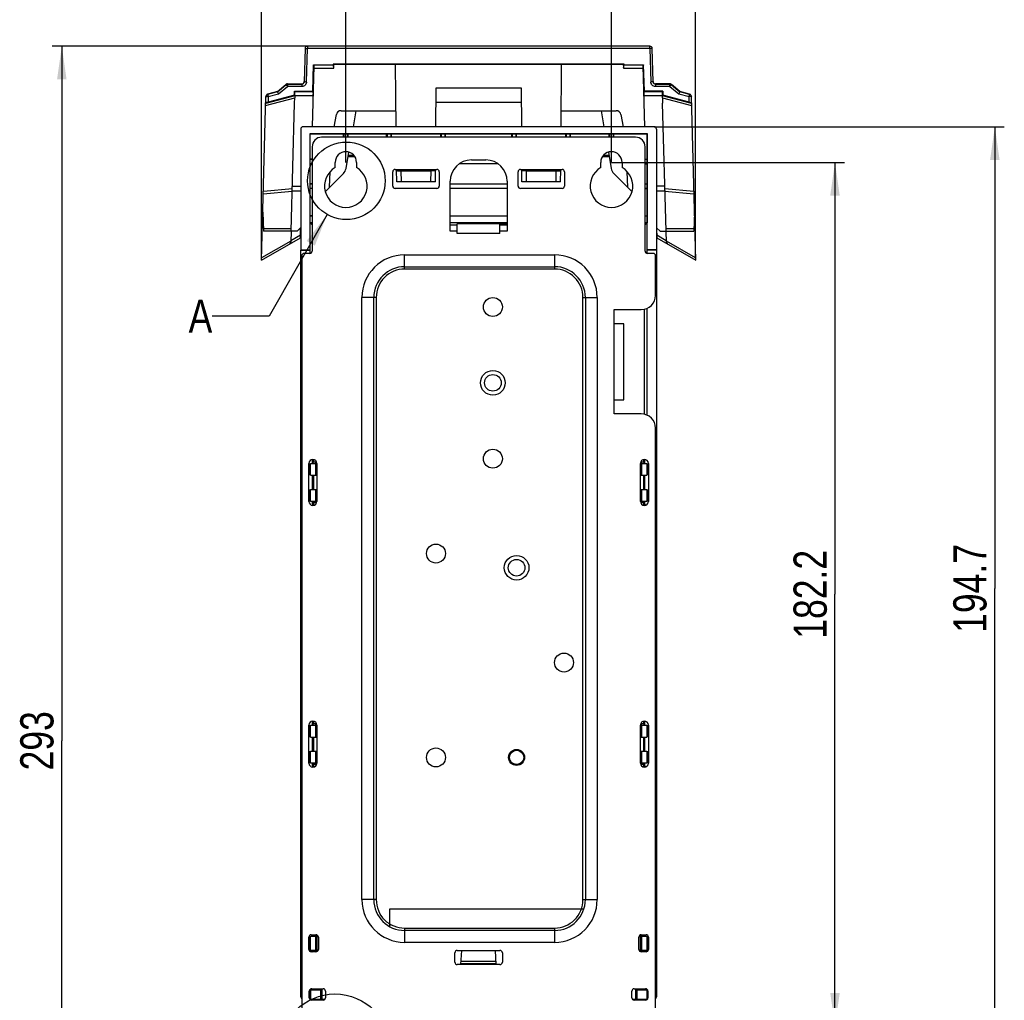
# Model space of a CAD drawing. Header units: millimetres. Extents: x 0 to 594, y 0 to 420.
# Tile 30 of 38: x 356 to 460, y 211 to 315. Entities that reach past the tile are written whole.
import ezdxf

# ---------------------------------------------------------------- set-up
doc = ezdxf.new("R2010")
doc.units = ezdxf.units.MM
doc.header["$LTSCALE"] = 32.67
doc.layers.get('0').update_dxf_attribs({"linetype": 'CONTINUOUS'})
doc.styles.get("Standard").update_dxf_attribs({"font": 'txt', "width": 0.8})
doc.dimstyles.new('DIMSTYLE_1', dxfattribs={"dimtxt": 3.5, "dimasz": 3.5, "dimexe": 1, "dimexo": 0, "dimgap": 0.875, "dimtad": 1, "dimlfac": 2, "dimdsep": 46, "dimtxsty": 'STANDARD', "dimblk": '_FILLED', "dimblk1": '_FILLED', "dimblk2": '_FILLED', "dimcen": 0.09, "dimclrt": 5, "dimadec": 0, "dimazin": 0, "dimtp": 0.01, "dimtm": 0.01, "dimtfac": 1, "dimtofl": 0, "dimtmove": 0, "dimatfit": 3, "dimldrblk": '_FILLED', "dimfxl": 1, "dimtolj": 1, "dimarcsym": 0})
doc.dimstyles.new('DIMSTYLE_2', dxfattribs={"dimtxt": 3.5, "dimasz": 3.5, "dimexe": 1, "dimexo": 0, "dimgap": 0.875, "dimtad": 1, "dimdec": 1, "dimlfac": 2, "dimdsep": 46, "dimtxsty": 'STANDARD', "dimblk": '_FILLED', "dimblk1": '_FILLED', "dimblk2": '_FILLED', "dimcen": 0.09, "dimclrt": 5, "dimadec": 0, "dimazin": 0, "dimtp": 0.01, "dimtm": 0.01, "dimtfac": 1, "dimtdec": 1, "dimtofl": 0, "dimtmove": 0, "dimatfit": 3, "dimldrblk": '_FILLED', "dimfxl": 1, "dimtolj": 1, "dimarcsym": 0})
doc.dimstyles.get("Standard").update_dxf_attribs({"dimtxt": 3.5, "dimasz": 3.5, "dimexe": 1, "dimexo": 0, "dimtad": 1, "dimdsep": 46, "dimtxsty": 'STANDARD', "dimblk": '_FILLED', "dimblk1": '_FILLED', "dimblk2": '_FILLED', "dimcen": 0.09, "dimclrt": 5, "dimadec": 0, "dimazin": 0, "dimtol": 1, "dimtp": 0.01, "dimtm": 0.01, "dimtfac": 1, "dimtofl": 0, "dimtmove": 0, "dimatfit": 3, "dimldrblk": '_FILLED', "dimfxl": 1, "dimtolj": 1, "dimarcsym": 0})

# ---------------------------------------------------------------- blocks, each defined once
blk = doc.blocks.new('_FILLED')
at = {"color": 0, "linetype": 'BYBLOCK'}
blk.add_solid([(0, 0), (-1, 0.143), (-1, -0.143)], dxfattribs=at)
blk = doc.blocks.new('*D4')
at = {"color": 2, "linetype": 'CONTINUOUS'}
for p, q in [((386.32, 311.89), (359.42, 311.89)), ((360.42, 311.89), (360.42, 238.64)), ((360.42, 165.39), (360.42, 238.64)), ((422.11, 165.39), (359.42, 165.39))]:
    blk.add_line(p, q, dxfattribs=at)
at = {"color": 2, "linetype": 'CONTINUOUS', "xscale": 3.5, "yscale": 3.5, "zscale": 3.5}
for p, rotation in [((360.42, 311.89), 90), ((360.42, 165.39), 270)]:
    blk.add_blockref('_FILLED', p, dxfattribs=dict(at, rotation=rotation))
at = {"color": 5, "linetype": 'CONTINUOUS', "insert": (356.04, 238.64), "char_height": 3.5, "width": 8.4, "attachment_point": 2, "rotation": 90, "line_spacing_factor": 0.9}
blk.add_mtext('293', dxfattribs=at)
blk = doc.blocks.new('*D5')
at = {"color": 2, "linetype": 'CONTINUOUS'}
for p, q in [((418.36, 299.64), (442.93, 299.64)), ((441.93, 299.64), (441.93, 254.09)), ((441.93, 208.54), (441.93, 254.09)), ((418.36, 208.54), (442.93, 208.54))]:
    blk.add_line(p, q, dxfattribs=at)
at = {"color": 2, "linetype": 'CONTINUOUS', "xscale": 3.5, "yscale": 3.5, "zscale": 3.5}
for p, rotation in [((441.93, 299.64), 90), ((441.93, 208.54), 270)]:
    blk.add_blockref('_FILLED', p, dxfattribs=dict(at, rotation=rotation))
at = {"color": 5, "linetype": 'CONTINUOUS', "insert": (437.56, 254.09), "char_height": 3.5, "width": 14, "attachment_point": 2, "rotation": 90, "line_spacing_factor": 0.9}
blk.add_mtext('182.2', dxfattribs=at)
blk = doc.blocks.new('*D6')
at = {"color": 2, "linetype": 'CONTINUOUS'}
for p, q in [((422.86, 303.39), (459.78, 303.39)), ((458.78, 303.39), (458.78, 254.71)), ((458.78, 206.04), (458.78, 254.71)), ((422.01, 206.04), (459.78, 206.04))]:
    blk.add_line(p, q, dxfattribs=at)
at = {"color": 2, "linetype": 'CONTINUOUS', "xscale": 3.5, "yscale": 3.5, "zscale": 3.5}
for p, rotation in [((458.78, 303.39), 90), ((458.78, 206.04), 270)]:
    blk.add_blockref('_FILLED', p, dxfattribs=dict(at, rotation=rotation))
at = {"color": 5, "linetype": 'CONTINUOUS', "insert": (454.4, 254.71), "char_height": 3.5, "width": 14, "attachment_point": 2, "rotation": 90, "line_spacing_factor": 0.9}
blk.add_mtext('194.7', dxfattribs=at)
blk = doc.blocks.new('*D7')
at = {"color": 2, "linetype": 'CONTINUOUS'}
for p, q in [((381.48, 289.31), (381.48, 334.74)), ((427.24, 289.55), (427.24, 334.74)), ((381.48, 333.74), (404.36, 333.74)), ((427.24, 333.74), (404.36, 333.74))]:
    blk.add_line(p, q, dxfattribs=at)
at = {"color": 2, "linetype": 'CONTINUOUS', "xscale": 3.5, "yscale": 3.5, "zscale": 3.5, "rotation": 180}
blk.add_blockref('_FILLED', (381.48, 333.74), dxfattribs=at)
at = {"color": 2, "linetype": 'CONTINUOUS', "xscale": 3.5, "yscale": 3.5, "zscale": 3.5}
blk.add_blockref('_FILLED', (427.24, 333.74), dxfattribs=at)
at = {"color": 5, "linetype": 'CONTINUOUS', "insert": (404.36, 338.12), "char_height": 3.5, "width": 11.2, "attachment_point": 2, "line_spacing_factor": 0.9}
blk.add_mtext('91.5', dxfattribs=at)
blk = doc.blocks.new('*D8')
at = {"color": 2, "linetype": 'CONTINUOUS'}
for p, q in [((390.36, 299.64), (390.36, 323.55)), ((418.36, 299.64), (418.36, 323.55)), ((390.36, 322.55), (404.36, 322.55)), ((418.36, 322.55), (404.36, 322.55))]:
    blk.add_line(p, q, dxfattribs=at)
at = {"color": 2, "linetype": 'CONTINUOUS', "xscale": 3.5, "yscale": 3.5, "zscale": 3.5, "rotation": 180}
blk.add_blockref('_FILLED', (390.36, 322.55), dxfattribs=at)
at = {"color": 2, "linetype": 'CONTINUOUS', "xscale": 3.5, "yscale": 3.5, "zscale": 3.5}
blk.add_blockref('_FILLED', (418.36, 322.55), dxfattribs=at)
at = {"color": 5, "linetype": 'CONTINUOUS', "insert": (404.36, 326.93), "char_height": 3.5, "width": 5.6, "attachment_point": 2, "line_spacing_factor": 0.9}
blk.add_mtext('56', dxfattribs=at)

msp = doc.modelspace()

# ---------------------------------------------------------------- linework, layer by layer
at = {"color": 7, "linetype": 'CONTINUOUS'}
for p, q in [((386.0652, 311.6458), (385.9732, 308.1327)), ((422.4115, 311.8893), (386.3151, 311.8893)), ((422.7534, 308.1327), (422.6614, 311.6458)), ((386.8485, 303.3893), (387.0174, 309.8223)), ((386.8927, 307.148), (386.9668, 309.9308)), ((387.0174, 309.8223), (386.9668, 309.9308)), ((386.9668, 309.9308), (389.0209, 309.9308)), ((387.0088, 309.5569), (389.0959, 309.5569)), ((389.062, 310.0434), (389.0209, 309.9308)), ((389.1003, 309.6586), (389.0209, 309.9308)), ((389.1133, 309.9893), (389.062, 310.0434)), ((389.062, 310.0434), (419.6646, 310.0434)), ((389.0959, 309.5569), (389.1003, 309.6586)), ((389.1003, 309.6586), (389.1133, 309.9893)), ((389.1133, 309.9893), (419.6133, 309.9893)), ((395.6709, 303.3893), (395.6133, 309.9893)), ((413.0557, 303.3893), (413.1133, 309.9893)), ((419.6133, 309.9893), (419.6646, 310.0434)), ((419.6133, 309.9893), (419.6263, 309.6586)), ((419.6263, 309.6586), (419.7057, 309.9308)), ((419.6263, 309.6586), (419.6307, 309.5569)), ((419.6307, 309.5569), (421.7179, 309.5569)), ((419.7057, 309.9308), (419.6646, 310.0434)), ((419.7057, 309.9308), (421.7598, 309.9308)), ((421.7598, 309.9308), (421.7092, 309.8223)), ((421.8781, 303.3893), (421.7092, 309.8223)), ((421.834, 307.148), (421.7598, 309.9308)), ((383.1474, 307.1037), (384.0437, 307.8542)), ((383.1474, 307.0803), (384.0437, 307.8308)), ((384.2042, 307.8891), (385.7233, 307.8891)), ((384.2099, 307.9125), (385.7239, 307.9125)), ((399.8557, 303.3893), (399.8915, 307.4893)), ((399.8915, 307.4893), (408.8351, 307.4893)), ((408.8351, 307.4893), (408.8709, 303.3893)), ((424.5198, 307.9125), (423.0027, 307.9125)), ((423.0033, 307.8891), (424.5225, 307.8891)), ((425.5792, 307.1037), (424.683, 307.8542)), ((424.683, 307.8308), (425.5792, 307.0803)), ((381.4804, 289.3125), (381.9329, 306.5929)), ((383.1474, 307.0803), (382.1175, 306.8044)), ((383.1474, 307.1037), (382.1181, 306.8279)), ((384.934, 306.7339), (382.1671, 305.9926)), ((384.934, 306.7339), (384.945, 307.148)), ((384.9736, 306.6603), (384.934, 306.7339)), ((384.9836, 307.0655), (384.945, 307.148)), ((384.945, 307.148), (386.8927, 307.148)), ((384.9665, 305.8753), (384.9748, 306.4557)), ((384.9859, 306.6411), (384.9851, 306.5892)), ((386.9312, 307.0655), (386.8927, 307.148)), ((386.9328, 306.5892), (386.9335, 306.6411)), ((421.7931, 306.6411), (421.7938, 306.5892)), ((421.7954, 307.0655), (421.834, 307.148)), ((423.7816, 307.148), (421.834, 307.148)), ((423.7415, 306.5892), (423.7407, 306.6411)), ((423.7431, 307.0655), (423.7816, 307.148)), ((423.7519, 306.4557), (423.7602, 305.8753)), ((423.7926, 306.7339), (423.753, 306.6603)), ((423.7816, 307.148), (423.7926, 306.7339)), ((426.5595, 305.9926), (423.7926, 306.7339)), ((426.6085, 306.8279), (425.5792, 307.1037)), ((426.6091, 306.8044), (425.5792, 307.0803)), ((427.2463, 289.3125), (426.7937, 306.5929)), ((384.6118, 292.3889), (384.9665, 305.8753)), ((399.8784, 305.9893), (408.8482, 305.9893)), ((424.1148, 292.3889), (423.7602, 305.8753)), ((389.136, 303.3893), (389.3629, 304.6761)), ((389.8553, 305.0893), (395.6561, 305.0893)), ((391.1549, 303.3893), (391.4546, 305.0893)), ((413.0705, 305.0893), (418.8713, 305.0893)), ((417.272, 305.0893), (417.5718, 303.3893)), ((419.3637, 304.6761), (419.5906, 303.3893)), ((385.6133, 303.1393), (385.6133, 290.4155)), ((422.8633, 303.3893), (385.8633, 303.3893)), ((423.1133, 303.1393), (423.1133, 290.4155)), ((386.6002, 290.4155), (386.6002, 302.6655)), ((386.6133, 302.6393), (386.6002, 302.6655)), ((386.6002, 302.6655), (422.1264, 302.6655)), ((386.6133, 299.9893), (386.6133, 302.6393)), ((386.6133, 302.6393), (390.1133, 302.6393)), ((420.9133, 302.2893), (387.8133, 302.2893)), ((390.1526, 302.6524), (390.1133, 302.6393)), ((390.1133, 302.2893), (390.1133, 302.6393)), ((390.1526, 302.6524), (390.1526, 302.2893)), ((390.1526, 302.6524), (390.574, 302.6524)), ((390.574, 302.2893), (390.574, 302.6524)), ((390.6133, 302.6393), (390.574, 302.6524)), ((390.6133, 302.2893), (390.6133, 302.6393)), ((390.6133, 302.6393), (394.6633, 302.6393)), ((394.7026, 302.6524), (394.6633, 302.6393)), ((394.6633, 302.2893), (394.6633, 302.6393)), ((394.7026, 302.6524), (394.7026, 302.2893)), ((394.7026, 302.6524), (395.124, 302.6524)), ((395.124, 302.2893), (395.124, 302.6524)), ((395.1633, 302.6393), (395.124, 302.6524)), ((395.1633, 302.2893), (395.1633, 302.6393)), ((395.1633, 302.6393), (400.3633, 302.6393)), ((400.4026, 302.6524), (400.3633, 302.6393)), ((400.3633, 302.2893), (400.3633, 302.6393)), ((400.4026, 302.6524), (400.4026, 302.2893)), ((400.4026, 302.6524), (400.824, 302.6524)), ((400.824, 302.2893), (400.824, 302.6524)), ((400.8633, 302.6393), (400.824, 302.6524)), ((400.8633, 302.2893), (400.8633, 302.6393)), ((400.8633, 302.6393), (407.8633, 302.6393)), ((407.9026, 302.6524), (407.8633, 302.6393)), ((407.8633, 302.2893), (407.8633, 302.6393)), ((407.9026, 302.6524), (407.9026, 302.2893)), ((407.9026, 302.6524), (408.324, 302.6524)), ((408.324, 302.2893), (408.324, 302.6524)), ((408.3633, 302.6393), (408.324, 302.6524)), ((408.3633, 302.2893), (408.3633, 302.6393)), ((408.3633, 302.6393), (413.5633, 302.6393)), ((413.6026, 302.6524), (413.5633, 302.6393)), ((413.5633, 302.2893), (413.5633, 302.6393)), ((413.6026, 302.6524), (413.6026, 302.2893)), ((413.6026, 302.6524), (414.024, 302.6524)), ((414.024, 302.2893), (414.024, 302.6524)), ((414.0633, 302.6393), (414.024, 302.6524)), ((414.0633, 302.2893), (414.0633, 302.6393)), ((414.0633, 302.6393), (418.1133, 302.6393)), ((418.1526, 302.6524), (418.1133, 302.6393)), ((418.1133, 302.2893), (418.1133, 302.6393)), ((418.1526, 302.6524), (418.1526, 302.2893)), ((418.1526, 302.6524), (418.574, 302.6524)), ((418.574, 302.2893), (418.574, 302.6524)), ((418.6133, 302.6393), (418.574, 302.6524)), ((418.6133, 302.2893), (418.6133, 302.6393)), ((418.6133, 302.6393), (422.1133, 302.6393)), ((422.1264, 302.6655), (422.1133, 302.6393)), ((422.1133, 302.6393), (422.1133, 299.9893)), ((422.1264, 290.4155), (422.1264, 302.6655)), ((386.8133, 301.2893), (386.8133, 290.2893)), ((421.9133, 290.2893), (421.9133, 301.2893)), ((386.6133, 299.9893), (386.6068, 299.95)), ((386.8133, 299.9893), (386.6133, 299.9893)), ((390.3806, 298.9981), (390.6812, 300.7029)), ((391.291, 300.2275), (390.5853, 300.2274)), ((390.6133, 300.3889), (391.1812, 300.3889)), ((418.1413, 300.2274), (417.4362, 300.2275)), ((417.5443, 300.3889), (418.1133, 300.3889)), ((418.0455, 300.7024), (418.346, 298.9981)), ((421.9133, 299.9893), (422.1133, 299.9893)), ((386.6068, 299.5286), (386.6068, 299.95)), ((386.8133, 299.95), (386.6068, 299.95)), ((386.6068, 299.5286), (386.6133, 299.4893)), ((386.6068, 299.5286), (386.8133, 299.5286)), ((386.6133, 297.3893), (386.6133, 299.4893)), ((386.8133, 299.4893), (386.6133, 299.4893)), ((389.2383, 299.0878), (389.2383, 299.6393)), ((391.4883, 299.6393), (391.4883, 299.0878)), ((406.3772, 299.4893), (402.3494, 299.4893)), ((402.4264, 299.5286), (406.3002, 299.5286)), ((403.6133, 299.8893), (405.1133, 299.8893)), ((417.2383, 299.0878), (417.2383, 299.6393)), ((419.4883, 299.6393), (419.4883, 299.0878)), ((422.1199, 299.95), (421.9133, 299.95)), ((421.9133, 299.5286), (422.1199, 299.5286)), ((421.9133, 299.4893), (422.1133, 299.4893)), ((422.1133, 299.4893), (422.1133, 297.3893)), ((422.1199, 299.95), (422.1199, 299.5286)), ((388.2048, 296.5665), (390.1029, 298.4646)), ((388.6471, 297.0088), (388.7042, 298.6435)), ((395.3133, 297.1393), (395.3133, 298.6393)), ((395.5633, 298.8893), (399.9633, 298.8893)), ((395.7215, 297.5893), (395.7104, 298.8657)), ((396.2113, 298.7551), (399.3153, 298.7551)), ((399.8051, 297.5893), (399.8162, 298.8657)), ((400.2133, 298.6393), (400.2133, 297.1393)), ((408.5133, 297.1393), (408.5133, 298.6393)), ((408.7633, 298.8893), (413.1633, 298.8893)), ((408.9215, 297.5893), (408.9104, 298.8663)), ((409.4113, 298.7551), (412.5153, 298.7551)), ((413.0051, 297.5893), (413.0162, 298.8663)), ((413.4133, 298.6393), (413.4133, 297.1393)), ((418.6237, 298.4646), (420.5219, 296.5665)), ((420.0796, 297.0088), (420.0225, 298.6434)), ((386.6133, 297.3893), (386.6068, 297.35)), ((386.6068, 296.9286), (386.6068, 297.35)), ((386.8133, 297.35), (386.6068, 297.35)), ((386.6068, 296.9286), (386.6133, 296.8893)), ((386.6068, 296.9286), (386.8133, 296.9286)), ((386.8133, 297.3893), (386.6133, 297.3893)), ((386.6133, 294.0143), (386.6133, 296.8893)), ((386.8133, 296.8893), (386.6133, 296.8893)), ((399.9633, 296.8893), (395.5633, 296.8893)), ((399.8051, 297.5893), (395.7215, 297.5893)), ((401.3633, 292.3893), (401.3633, 297.6393)), ((401.3633, 297.3893), (407.3633, 297.3893)), ((407.3633, 297.35), (401.3633, 297.35)), ((401.3633, 296.9286), (407.3633, 296.9286)), ((407.3633, 296.8893), (401.3633, 296.8893)), ((407.3633, 297.6393), (407.3633, 292.3893)), ((413.1633, 296.8893), (408.7633, 296.8893)), ((413.0051, 297.5893), (408.9215, 297.5893)), ((421.9133, 297.3893), (422.1133, 297.3893)), ((422.1199, 297.35), (421.9133, 297.35)), ((421.9133, 296.9286), (422.1199, 296.9286)), ((421.9133, 296.8893), (422.1133, 296.8893)), ((422.1133, 296.8893), (422.1133, 294.0143)), ((422.1199, 297.35), (422.1199, 296.9286)), ((381.6133, 294.3893), (381.6657, 292.3893)), ((386.6133, 294.0143), (386.6068, 293.975)), ((386.6068, 293.2708), (386.6068, 293.975)), ((386.8133, 293.975), (386.6068, 293.975)), ((386.8133, 294.0143), (386.6133, 294.0143)), ((401.3633, 294.0143), (407.3633, 294.0143)), ((407.3633, 293.975), (401.3633, 293.975)), ((421.9133, 294.0143), (422.1133, 294.0143)), ((422.1199, 293.975), (421.9133, 293.975)), ((422.1199, 293.975), (422.1199, 293.2708)), ((427.1133, 294.3893), (427.0609, 292.3893)), ((385.599, 292.75), (385.2383, 292.3893)), ((385.5897, 291.6851), (385.599, 292.75)), ((386.6068, 293.2708), (386.8133, 293.0643)), ((386.8133, 293.2708), (386.6068, 293.2708)), ((407.3633, 293.2708), (401.3633, 293.2708)), ((402.1133, 293.0086), (401.3633, 293.0086)), ((402.1133, 292.1393), (402.1133, 293.1393)), ((406.6133, 293.1393), (402.1133, 293.1393)), ((402.6189, 293.1819), (402.6175, 293.1988)), ((402.6177, 293.1988), (407.3633, 293.1988)), ((407.3633, 293.1819), (402.6187, 293.1819)), ((402.6215, 293.1522), (402.6201, 293.1691)), ((407.3633, 293.1522), (406.6133, 293.1522)), ((406.6133, 292.1393), (406.6133, 293.1393)), ((407.3633, 293.1226), (406.6133, 293.1226)), ((407.3633, 293.0929), (406.6133, 293.0929)), ((407.3633, 293.0633), (406.6133, 293.0633)), ((407.3633, 293.0086), (406.6133, 293.0086)), ((422.1199, 293.2708), (421.9133, 293.0643)), ((422.1199, 293.2708), (421.9133, 293.2708)), ((423.1276, 292.75), (423.1369, 291.6851)), ((423.4883, 292.3895), (423.1276, 292.75)), ((381.4804, 289.3125), (385.5897, 291.6851)), ((385.2383, 292.3893), (381.6657, 292.3893)), ((384.6041, 292.3904), (384.5738, 291.2341)), ((402.1133, 292.3893), (401.3633, 292.3893)), ((407.3633, 292.3893), (406.6133, 292.3893)), ((423.1369, 291.6851), (427.2463, 289.3125)), ((423.4883, 292.3895), (427.0609, 292.3893)), ((424.1528, 291.2356), (424.1226, 292.3891)), ((385.6133, 290.4155), (386.6002, 290.4155)), ((385.6133, 211.6393), (385.6133, 290.3893)), ((385.6133, 290.3893), (386.6068, 290.3893)), ((385.7133, 289.7893), (385.7133, 207.0393)), ((386.5633, 290.0393), (385.9633, 290.0393)), ((386.6068, 290.3893), (386.6002, 290.4155)), ((386.6068, 290.0431), (386.6068, 290.3893)), ((422.1199, 290.3893), (422.1264, 290.4155)), ((422.1199, 290.0431), (422.1199, 290.3893)), ((423.1133, 290.3893), (422.1199, 290.3893)), ((423.1133, 290.4155), (422.1264, 290.4155)), ((422.7633, 290.0393), (422.1633, 290.0393)), ((423.0133, 285.6143), (423.0133, 289.7893)), ((423.1133, 290.3893), (423.1133, 211.6393)), ((396.5633, 288.6393), (412.3633, 288.6393)), ((393.3133, 221.8893), (393.3133, 285.3893)), ((415.6133, 285.3893), (415.6133, 221.8893)), ((418.6633, 282.6143), (418.6633, 284.1143)), ((418.6633, 284.1143), (421.5133, 284.1143)), ((421.8576, 273.0596), (421.8576, 284.169)), ((422.1199, 272.9862), (422.1199, 284.2424)), ((419.6633, 282.6143), (418.6633, 282.6143)), ((419.6633, 274.6143), (419.6633, 282.6143)), ((418.6633, 273.1143), (418.6633, 274.6143)), ((418.6633, 274.6143), (419.6633, 274.6143)), ((421.5133, 273.1143), (418.6633, 273.1143)), ((423.0133, 207.0393), (423.0133, 271.6143)), ((386.4633, 263.8893), (386.4633, 267.8893)), ((386.6068, 266.6393), (386.6068, 267.8932)), ((386.6264, 266.6393), (386.6264, 267.8893)), ((386.6264, 267.8893), (387.1502, 267.8893)), ((386.8321, 268.3105), (386.8566, 268.1883)), ((386.8567, 267.8932), (386.9617, 268.0506)), ((386.8568, 268.1883), (386.8721, 268.3037)), ((386.8568, 267.8932), (386.8568, 268.1883)), ((386.9617, 268.3033), (386.9617, 268.0506)), ((386.9617, 268.0506), (387.2759, 268.0506)), ((387.1502, 267.8893), (387.2826, 268.0217)), ((387.1502, 267.8893), (387.1502, 266.6393)), ((387.3133, 267.8893), (387.3133, 263.8893)), ((421.4133, 263.8893), (421.4133, 267.8893)), ((421.5764, 267.8893), (421.4438, 268.0219)), ((421.4504, 268.0506), (421.765, 268.0506)), ((421.5764, 266.6393), (421.5764, 267.8893)), ((421.5764, 267.8893), (422.1002, 267.8893)), ((421.765, 268.0506), (421.765, 268.3042)), ((421.8699, 267.8932), (421.765, 268.0506)), ((421.8702, 268.1883), (421.8547, 268.3036)), ((421.8699, 268.1883), (421.8946, 268.3105)), ((421.8699, 267.8932), (421.8699, 268.1883)), ((422.1002, 267.8893), (422.1002, 266.6393)), ((422.1199, 267.8932), (422.1199, 266.6393)), ((422.2633, 267.8893), (422.2633, 263.8893)), ((386.6264, 266.6393), (387.3115, 266.6393)), ((386.8568, 265.1393), (386.8568, 266.6393)), ((386.9617, 266.6393), (386.9617, 265.1393)), ((421.4151, 266.6393), (422.1002, 266.6393)), ((421.765, 265.1393), (421.765, 266.6393)), ((421.8699, 265.1393), (421.8699, 266.6393)), ((386.6068, 263.8854), (386.6068, 265.1393)), ((386.6264, 263.8893), (386.6264, 265.1393)), ((386.6264, 265.1393), (387.3115, 265.1393)), ((387.1502, 265.1393), (387.1502, 263.8893)), ((421.4151, 265.1393), (422.1002, 265.1393)), ((421.5764, 263.8893), (421.5764, 265.1393)), ((422.1002, 265.1393), (422.1002, 263.8893)), ((422.1199, 265.1393), (422.1199, 263.8854)), ((387.1502, 263.8893), (386.6264, 263.8893)), ((386.8568, 263.5903), (386.8568, 263.8854)), ((386.8568, 263.8854), (386.9617, 263.728)), ((386.9617, 263.728), (386.9617, 263.4746)), ((387.2758, 263.728), (386.9617, 263.728)), ((387.1502, 263.8893), (387.2825, 263.757)), ((421.5764, 263.8893), (421.444, 263.7569)), ((421.765, 263.728), (421.4507, 263.728)), ((422.1002, 263.8893), (421.5764, 263.8893)), ((421.8699, 263.8854), (421.765, 263.728)), ((421.765, 263.4752), (421.765, 263.728)), ((421.87, 263.5903), (421.8699, 263.8854)), ((386.8567, 263.5903), (386.8321, 263.468)), ((386.8565, 263.5903), (386.8719, 263.4746)), ((421.8699, 263.5903), (421.8545, 263.4749)), ((421.8946, 263.468), (421.87, 263.5903)), ((386.4633, 236.2893), (386.4633, 240.2893)), ((386.6068, 239.0393), (386.6068, 240.2932)), ((386.6264, 239.0393), (386.6264, 240.2893)), ((386.6264, 240.2893), (387.1502, 240.2893)), ((386.8321, 240.7105), (386.8566, 240.5883)), ((386.8567, 240.2932), (386.9617, 240.4506)), ((386.8568, 240.5883), (386.8721, 240.7037)), ((386.8568, 240.2932), (386.8568, 240.5883)), ((386.9617, 240.7033), (386.9617, 240.4506)), ((386.9617, 240.4506), (387.2759, 240.4506)), ((387.1502, 240.2893), (387.2826, 240.4217)), ((387.1502, 240.2893), (387.1502, 239.0393)), ((387.3133, 240.2893), (387.3133, 236.2893)), ((421.4133, 236.2893), (421.4133, 240.2893)), ((421.5764, 240.2893), (421.4442, 240.4215)), ((421.4509, 240.4506), (421.765, 240.4506)), ((421.5764, 240.2893), (422.1002, 240.2893)), ((421.5764, 239.0393), (421.5764, 240.2893)), ((421.765, 240.4506), (421.765, 240.7039)), ((421.8699, 240.2932), (421.765, 240.4506)), ((421.8702, 240.5883), (421.8547, 240.7036)), ((421.8699, 240.5883), (421.8946, 240.7105)), ((421.8699, 240.2932), (421.8699, 240.5883)), ((422.1002, 240.2893), (422.1002, 239.0393)), ((422.1199, 240.2932), (422.1199, 239.0393)), ((422.2633, 240.2893), (422.2633, 236.2893)), ((386.6264, 239.0393), (387.3115, 239.0393)), ((386.8568, 237.5393), (386.8568, 239.0393)), ((386.9617, 239.0393), (386.9617, 237.5393)), ((421.4151, 239.0393), (422.1002, 239.0393)), ((421.765, 237.5393), (421.765, 239.0393)), ((421.8699, 237.5393), (421.8699, 239.0393)), ((386.6068, 236.2854), (386.6068, 237.5393)), ((386.6264, 236.2893), (386.6264, 237.5393)), ((386.6264, 237.5393), (387.3115, 237.5393)), ((387.1502, 237.5393), (387.1502, 236.2893)), ((421.4151, 237.5393), (422.1002, 237.5393)), ((421.5764, 236.2893), (421.5764, 237.5393)), ((422.1002, 237.5393), (422.1002, 236.2893)), ((422.1199, 237.5393), (422.1199, 236.2854)), ((387.1502, 236.2893), (386.6264, 236.2893)), ((386.8567, 235.9903), (386.8321, 235.868)), ((386.8565, 235.9903), (386.8719, 235.875)), ((386.8568, 235.9903), (386.8568, 236.2854)), ((386.8568, 236.2854), (386.9617, 236.128)), ((386.9617, 236.128), (386.9617, 235.8746)), ((387.2757, 236.128), (386.9617, 236.128)), ((387.1502, 236.2893), (387.2825, 236.1571)), ((421.5764, 236.2893), (421.444, 236.1569)), ((421.765, 236.128), (421.4507, 236.128)), ((422.1002, 236.2893), (421.5764, 236.2893)), ((421.8699, 236.2854), (421.765, 236.128)), ((421.765, 235.8752), (421.765, 236.128)), ((421.8699, 235.9903), (421.8545, 235.8749)), ((421.87, 235.9903), (421.8699, 236.2854)), ((421.8946, 235.868), (421.87, 235.9903)), ((395.0133, 220.9143), (415.4471, 220.9143)), ((395.0133, 219.0436), (395.0133, 220.9143)), ((386.6068, 216.4131), (386.6068, 218.0432)), ((386.6264, 218.0393), (387.1502, 218.0393)), ((386.6264, 216.5393), (386.6264, 218.0393)), ((386.7133, 218.1893), (387.2133, 218.1893)), ((386.8568, 218.0432), (386.8568, 218.1893)), ((386.88, 218.0781), (386.9541, 218.1893)), ((387.1502, 218.0393), (387.2818, 218.1708)), ((387.1502, 218.0393), (387.1502, 216.5393)), ((387.3115, 218.1629), (387.3115, 216.4157)), ((412.3633, 218.6393), (396.5633, 218.6393)), ((421.4151, 216.4157), (421.4151, 218.1629)), ((421.5764, 218.0393), (421.4448, 218.1709)), ((421.5133, 218.1893), (422.0133, 218.1893)), ((421.5764, 218.0393), (422.1002, 218.0393)), ((421.5764, 216.5393), (421.5764, 218.0393)), ((421.8466, 218.0781), (421.7725, 218.1893)), ((421.8699, 218.0432), (421.8699, 218.1893)), ((422.1002, 218.0393), (422.1002, 216.5393)), ((422.1199, 218.0432), (422.1199, 216.5354)), ((386.4633, 216.6393), (386.4633, 217.9393)), ((387.4633, 217.9393), (387.4633, 216.6393)), ((421.2633, 216.6393), (421.2633, 217.9393)), ((422.2633, 217.9393), (422.2633, 216.6393)), ((386.6068, 216.5354), (386.8502, 216.3893)), ((387.1502, 216.5393), (386.6264, 216.5393)), ((387.2133, 216.3893), (386.7133, 216.3893)), ((387.1502, 216.5393), (387.2818, 216.4077)), ((401.8633, 215.2893), (401.8633, 216.2893)), ((402.1133, 216.5393), (406.6133, 216.5393)), ((402.5022, 215.0393), (402.5808, 216.5393)), ((406.2244, 215.0393), (406.1458, 216.5393)), ((406.8633, 216.2893), (406.8633, 215.2893)), ((421.5764, 216.5393), (421.4448, 216.4077)), ((422.0133, 216.3893), (421.5133, 216.3893)), ((422.1002, 216.5393), (421.5764, 216.5393)), ((422.1202, 216.5354), (421.8764, 216.3893)), ((422.1199, 216.4131), (422.122, 216.5354)), ((406.6133, 215.0393), (402.1133, 215.0393)), ((406.2192, 215.1393), (402.5074, 215.1393)), ((402.5205, 215.3893), (406.2061, 215.3893)), ((386.5133, 211.5393), (386.5133, 212.2393)), ((386.6002, 211.3893), (386.6002, 212.3827)), ((386.605, 212.3827), (386.6933, 212.4705)), ((386.6068, 212.3827), (386.6068, 212.4342)), ((386.6174, 212.3762), (387.6945, 212.3762)), ((386.6199, 212.3762), (386.6199, 211.3893)), ((386.7633, 212.4893), (387.9633, 212.4893)), ((387.6945, 212.3762), (387.8076, 212.4893)), ((387.6945, 212.3762), (387.6945, 211.3893)), ((387.8146, 212.5023), (387.8342, 211.3893)), ((388.2133, 212.2393), (388.2133, 211.5393)), ((420.5133, 211.5393), (420.5133, 212.2393)), ((420.7633, 212.4893), (421.9633, 212.4893)), ((420.912, 212.5023), (420.8924, 211.3893)), ((420.919, 212.4893), (421.0321, 212.3762)), ((421.0321, 212.3762), (422.1068, 212.3762)), ((421.0321, 212.3762), (421.0321, 211.3893)), ((422.1199, 212.3827), (422.0317, 212.4709)), ((422.1068, 212.3762), (422.1068, 211.3893)), ((422.1249, 212.3827), (422.1199, 212.4342)), ((422.1264, 212.3827), (422.1264, 211.3893)), ((422.2133, 212.2393), (422.2133, 211.5393)), ((386.603, 211.3893), (386.5633, 211.3893)), ((386.7149, 211.3439), (386.6133, 211.3404)), ((386.6199, 211.3893), (388.155, 211.3893)), ((386.7133, 211.3893), (386.7133, 211.2893)), ((387.9633, 211.2893), (386.7633, 211.2893)), ((420.5716, 211.3893), (422.1068, 211.3893)), ((420.7133, 211.3893), (420.7133, 211.2893)), ((421.9633, 211.2893), (420.7633, 211.2893)), ((422.1133, 211.3404), (421.1074, 211.3755)), ((422.1633, 211.3893), (422.1261, 211.3893))]:
    msp.add_line(p, q, dxfattribs=at)
at = {"color": 9, "linetype": 'CONTINUOUS'}
for p, q in [((386.2231, 308.1306), (386.3151, 311.6436)), ((386.3151, 311.8893), (386.3151, 311.6436)), ((422.4115, 311.6436), (386.3151, 311.6436)), ((422.4115, 311.6436), (422.4115, 311.8893)), ((422.4115, 311.6436), (422.5035, 308.1306)), ((383.2655, 306.8577), (384.2042, 307.6436)), ((384.2042, 307.8891), (384.2042, 307.6436)), ((385.7233, 307.6436), (384.2042, 307.6436)), ((385.7239, 307.9125), (385.7232, 307.8891)), ((385.7233, 307.8891), (385.7233, 307.6436)), ((423.0034, 307.8891), (423.0027, 307.9125)), ((423.0033, 307.8891), (423.0033, 307.6436)), ((424.5225, 307.6436), (423.0033, 307.6436)), ((424.5225, 307.6436), (424.5225, 307.8891)), ((424.5225, 307.6436), (425.4611, 306.8577)), ((424.6826, 307.8539), (424.683, 307.8542)), ((381.9082, 305.6487), (384.9748, 306.4557)), ((384.9736, 306.6603), (381.9136, 305.8551)), ((382.1822, 306.5674), (382.1671, 305.9926)), ((382.1822, 306.5674), (383.2655, 306.8577)), ((386.9312, 307.0655), (384.9836, 307.0655)), ((386.9334, 306.6411), (384.9858, 306.6411)), ((423.7409, 306.6411), (421.7932, 306.6411)), ((423.7431, 307.0655), (421.7954, 307.0655)), ((423.7519, 306.4557), (426.8185, 305.6487)), ((426.8131, 305.8551), (423.753, 306.6603)), ((425.4611, 306.8577), (426.5444, 306.5674)), ((426.5595, 305.9926), (426.5444, 306.5674)), ((399.8158, 298.8223), (395.711, 298.8223)), ((396.2215, 297.5893), (396.2113, 298.7551)), ((399.3153, 298.7551), (399.3051, 297.5893)), ((408.911, 298.8223), (413.0158, 298.8223)), ((409.4215, 297.5893), (409.4113, 298.7551)), ((412.5153, 298.7551), (412.5051, 297.5893)), ((384.7358, 297.1247), (385.6133, 297.1247)), ((423.9908, 297.1247), (423.1133, 297.1247)), ((381.6637, 296.3123), (384.7219, 296.5906)), ((384.7285, 296.8436), (381.6703, 296.5653)), ((385.6133, 296.602), (384.7221, 296.602)), ((424.0045, 296.602), (423.1133, 296.602)), ((427.0563, 296.5653), (423.9981, 296.8436)), ((424.0047, 296.5906), (427.063, 296.3123)), ((384.6181, 292.6266), (381.6595, 292.6266)), ((385.5921, 291.962), (384.5774, 291.3762)), ((406.6133, 292.1393), (402.1133, 292.1393)), ((424.1492, 291.3762), (423.1345, 291.962)), ((427.0672, 292.6266), (424.1086, 292.6266)), ((384.5765, 291.3388), (381.4867, 289.5549)), ((427.2399, 289.5549), (424.1501, 291.3388)), ((396.5633, 288.3893), (396.5633, 289.8893)), ((396.5633, 289.8893), (412.3633, 289.8893)), ((412.3633, 289.8893), (412.3633, 288.3893)), ((412.3633, 288.3893), (396.5633, 288.3893)), ((392.0633, 221.8893), (392.0633, 285.3893)), ((393.5633, 285.3893), (392.0633, 285.3893)), ((393.5633, 285.3893), (393.5633, 221.8893)), ((415.3633, 221.8893), (415.3633, 285.3893)), ((415.3633, 285.3893), (416.8633, 285.3893)), ((416.8633, 285.3893), (416.8633, 221.8893)), ((418.6633, 274.6143), (418.6633, 282.6143)), ((393.5633, 221.8893), (392.0633, 221.8893)), ((415.3633, 221.8893), (416.8633, 221.8893)), ((396.5633, 218.8893), (412.3633, 218.8893)), ((396.5633, 218.8893), (396.5633, 217.3893)), ((412.3633, 218.8893), (412.3633, 217.3893)), ((412.3633, 217.3893), (396.5633, 217.3893)), ((387.7133, 211.2893), (387.7133, 211.3893)), ((421.1074, 211.2893), (421.1074, 211.3755))]:
    msp.add_line(p, q, dxfattribs=at)
at = {"color": 2, "linetype": 'CONTINUOUS'}
for centre, radius in [((390.4182, 297.695), 4.0902), ((389.2178, 206.1054), 5.8366)]:
    msp.add_circle(centre, radius, dxfattribs=at)
at = {"color": 7, "linetype": 'CONTINUOUS'}
for centre, radius in [((405.8633, 284.3893), 1), ((405.8633, 276.3893), 0.875), ((405.8633, 268.3893), 1), ((399.8633, 258.3893), 1), ((408.3633, 256.8893), 0.875), ((413.3633, 246.8893), 1), ((399.8633, 236.8893), 1), ((408.3633, 236.8893), 0.8433), ((408.3633, 236.8893), 0.75)]:
    msp.add_circle(centre, radius, dxfattribs=at)
at = {"color": 6, "linetype": 'CONTINUOUS'}
for centre in [(405.8633, 276.3893), (408.3633, 256.8893)]:
    msp.add_circle(centre, 1.3, dxfattribs=at)
at = {"color": 7, "linetype": 'CONTINUOUS'}
for centre, radius, start, end in [((386.3151, 311.6393), 0.25, 90, 178.5), ((422.4115, 311.6393), 0.25, 1.5, 90), ((384.2042, 307.6625), 0.25, 90, 129.941408), ((385.7233, 308.1391), 0.25, 270.002797, 358.532985), ((385.7239, 308.1625), 0.25, 270, 358.5), ((423.0027, 308.1625), 0.25, 181.492781, 270), ((423.0034, 308.1391), 0.25, 181.466984, 269.997235), ((424.5225, 307.6625), 0.25, 50.058694, 90), ((382.1828, 306.5864), 0.25, 105.000008, 178.5), ((382.1824, 306.5627), 0.2502, 105.052828, 116.794018), ((426.5438, 306.5864), 0.25, 1.5, 74.999992), ((389.8553, 304.5893), 0.5, 90, 170), ((418.8713, 304.5893), 0.5, 10, 90), ((385.8633, 303.1393), 0.25, 90, 180), ((422.8633, 303.1393), 0.25, 0, 90), ((387.8133, 301.2893), 1, 90, 180), ((420.9133, 301.2893), 1, 0, 90), ((390.3633, 299.6393), 1.125, 0, 180), ((418.3633, 299.6393), 1.125, 0, 180), ((390.3633, 297.1393), 2.25, 120, 60), ((389.3958, 299.1717), 1, 315, 350), ((403.6133, 297.6393), 2.25, 90, 180), ((405.1133, 297.6393), 2.25, 0, 90), ((418.3633, 297.1393), 2.25, 120, 60), ((419.3309, 299.1717), 1, 190, 225), ((395.5633, 298.6393), 0.25, 90, 180), ((399.9633, 298.6393), 0.25, 0, 90), ((408.7633, 298.6393), 0.25, 90, 180), ((413.1633, 298.6393), 0.25, 0, 90), ((395.5633, 297.1393), 0.25, 180, 270), ((399.9633, 297.1393), 0.25, 270, 360), ((408.7633, 297.1393), 0.25, 180, 270), ((413.1633, 297.1393), 0.25, 270, 360), ((404.2073, 228.6794), 64.564, 90.022686, 90.560667), ((404.3633, 408.7838), 115.5581, 269.909003, 270.085343), ((404.3633, 177.7002), 115.5433, 89.911129, 90.090057), ((384.3239, 291.2429), 0.25, 299.958375, 358.301257), ((424.4027, 291.2429), 0.25, 181.673806, 239.994163), ((385.9633, 289.7893), 0.25, 90, 180), ((386.5633, 290.2893), 0.25, 270, 360), ((422.1633, 290.2893), 0.25, 180, 270), ((422.7633, 289.7893), 0.25, 0, 90), ((396.5633, 285.3893), 3.25, 90, 180), ((412.3633, 285.3893), 3.25, 0, 90), ((421.5133, 285.6143), 1.5, 270, 360), ((421.5133, 271.6143), 1.5, 0, 90), ((386.8883, 267.8893), 0.425, 0, 180), ((421.8383, 267.8893), 0.425, 0, 180), ((386.8883, 263.8893), 0.425, 180, 360), ((421.8383, 263.8893), 0.425, 180, 360), ((386.8883, 240.2893), 0.425, 0, 180), ((421.8383, 240.2893), 0.425, 0, 180), ((386.8883, 236.2893), 0.425, 180, 360), ((421.8383, 236.2893), 0.425, 180, 360), ((396.5633, 221.8893), 3.25, 180, 270), ((412.3633, 221.8893), 3.25, 270, 360), ((386.7133, 217.9393), 0.25, 90, 180), ((387.2133, 217.9393), 0.25, 0, 90), ((421.5133, 217.9393), 0.25, 90, 180), ((422.0133, 217.9393), 0.25, 0, 90), ((386.7133, 216.6393), 0.25, 180, 270), ((387.2133, 216.6393), 0.25, 270, 360), ((402.1133, 216.2893), 0.25, 90, 180), ((406.6133, 216.2893), 0.25, 0, 90), ((421.5133, 216.6393), 0.25, 180, 270), ((422.0133, 216.6393), 0.25, 270, 360), ((402.1133, 215.2893), 0.25, 180, 270), ((406.6133, 215.2893), 0.25, 270, 360), ((386.7633, 212.2393), 0.25, 90, 180), ((387.9633, 212.2393), 0.25, 0, 90), ((420.7633, 212.2393), 0.25, 90, 180), ((421.9633, 212.2393), 0.25, 0, 90), ((385.8633, 211.6393), 0.25, 180, 233.130102), ((386.7633, 211.5393), 0.25, 180, 270), ((387.9633, 211.5393), 0.25, 270, 360), ((420.7633, 211.5393), 0.25, 180, 270), ((421.9633, 211.5393), 0.25, 270, 360), ((422.8633, 211.6393), 0.25, 306.869898, 360)]:
    msp.add_arc(centre, radius, start, end, dxfattribs=at)
at = {"color": 9, "linetype": 'CONTINUOUS'}
for centre, radius, start, end in [((384.2107, 307.6621), 0.2506, 116.871252, 130.223343), ((369.5261, 295.3552), 19.1429, 39.936166, 40.311789), ((385.8919, 295.5955), 12.5394, 88.486362, 89.058028), ((385.7401, 308.1344), 0.4809, 332.774462, 336.592988), ((385.674, 308.1521), 0.5495, 352.326864, 357.757293), ((422.8338, 295.6409), 12.494, 90.941869, 91.514883), ((423.0537, 308.1522), 0.5506, 182.255601, 187.676559), ((422.9863, 308.1343), 0.4807, 203.408098, 207.223665), ((424.5166, 307.6623), 0.2502, 76.605404, 89.970777), ((439.1998, 295.3558), 19.142, 139.688202, 140.063844), ((381.8517, 294.1031), 12.4686, 88.481146, 89.055054), ((426.8749, 294.1031), 12.4686, 90.944946, 91.518854), ((396.5633, 285.3893), 4.5, 90, 180), ((412.3633, 285.3893), 4.5, 0, 90), ((396.5633, 285.3893), 3, 89.999972, 180.000009), ((412.3633, 285.3893), 3, 359.999972, 90.000028), ((396.5633, 221.8893), 4.5, 180, 270), ((396.5633, 221.8893), 3, 179.999972, 270.000009), ((412.3633, 221.8893), 4.5, 270, 360), ((412.3633, 221.8893), 3, 269.999972, 0.000009)]:
    msp.add_arc(centre, radius, start, end, dxfattribs=at)
at = {"color": 7, "linetype": 'CONTINUOUS'}
msp.add_ellipse((382.167, 305.9838), major_axis=(0.2518, 0.0676), ratio=0.03232436, start_param=1.56166818, end_param=3.13200766, dxfattribs=at)
at = {"color": 9, "linetype": 'CONTINUOUS'}
for points, knots in [([(386.0652, 311.6458), (386.0652, 311.6475), (386.0753, 311.6452), (386.0859, 311.648), (386.1106, 311.6468), (386.1546, 311.6473), (386.2246, 311.6457), (386.2833, 311.6445), (386.3151, 311.6436)], [0, 0, 0, 0, 0.01970505, 0.07663626, 0.16882864, 0.29309662, 0.61796476, 1, 1, 1, 1]), ([(422.6614, 311.6458), (422.6614, 311.6475), (422.6513, 311.6452), (422.6407, 311.648), (422.616, 311.6468), (422.572, 311.6473), (422.502, 311.6457), (422.4433, 311.6445), (422.4115, 311.6436)], [0, 0, 0, 0, 0.01970527, 0.07663716, 0.16883079, 0.29310099, 0.61796765, 1, 1, 1, 1]), ([(384.0437, 307.8308), (384.0406, 307.8406), (384.0928, 307.7683), (384.1038, 307.7626), (384.1233, 307.7396)], [0, 0, 0, 0, 0.25352302, 1, 1, 1, 1]), ([(384.0488, 307.8534), (384.0499, 307.8533), (384.052, 307.8525), (384.0538, 307.8512), (384.0547, 307.8504)], [0, 0, 0, 0, 0.47201821, 1, 1, 1, 1]), ([(384.2116, 307.9124), (384.213, 307.9121), (384.2161, 307.9108), (384.2186, 307.9085), (384.2198, 307.9072)], [0, 0, 0, 0, 0.45616742, 1, 1, 1, 1]), ([(385.9732, 308.1327), (385.9733, 308.1356), (385.991, 308.1309), (386.0093, 308.136), (386.0514, 308.1331), (386.0808, 308.1335), (386.098, 308.1333)], [0, 0, 0, 0, 0.06918312, 0.26847275, 0.58589545, 1, 1, 1, 1]), ([(422.7534, 308.1327), (422.7534, 308.1356), (422.7356, 308.1309), (422.7173, 308.136), (422.6751, 308.1331), (422.6457, 308.1335), (422.6284, 308.1333)], [0, 0, 0, 0, 0.06916967, 0.26846571, 0.5859197, 1, 1, 1, 1]), ([(424.5075, 307.9079), (424.5086, 307.9091), (424.5109, 307.911), (424.5137, 307.9121), (424.5151, 307.9124)], [0, 0, 0, 0, 0.53856523, 1, 1, 1, 1]), ([(424.683, 307.8308), (424.686, 307.8406), (424.6338, 307.7683), (424.6228, 307.7626), (424.6033, 307.7396)], [0, 0, 0, 0, 0.25352292, 1, 1, 1, 1]), ([(424.6719, 307.8504), (424.6728, 307.8512), (424.6746, 307.8525), (424.6767, 307.8533), (424.6778, 307.8534)], [0, 0, 0, 0, 0.52798612, 1, 1, 1, 1]), ([(381.9323, 306.5696), (381.9323, 306.5724), (381.9501, 306.5677), (381.9684, 306.5728), (382.0106, 306.5699), (382.04, 306.5703), (382.0573, 306.5701)], [0, 0, 0, 0, 0.06917368, 0.26847671, 0.58593544, 1, 1, 1, 1]), ([(382.1175, 306.8044), (382.1145, 306.827), (382.1577, 306.6459), (382.1669, 306.6244), (382.1822, 306.5674)], [0, 0, 0, 0, 0.27945396, 1, 1, 1, 1]), ([(382.1149, 306.8212), (382.1153, 306.8228), (382.116, 306.825), (382.1173, 306.8277), (382.1181, 306.8279)], [0, 0, 0, 0, 0.67622862, 1, 1, 1, 1]), ([(426.5444, 306.5674), (426.5597, 306.6244), (426.5689, 306.6459), (426.6121, 306.827), (426.6091, 306.8044)], [0, 0, 0, 0, 0.7205458, 1, 1, 1, 1]), ([(426.6085, 306.8279), (426.6093, 306.8277), (426.6106, 306.8251), (426.6113, 306.8229), (426.6117, 306.8213)], [0, 0, 0, 0, 0.32584696, 1, 1, 1, 1]), ([(426.7944, 306.5696), (426.7943, 306.5724), (426.7765, 306.5677), (426.7582, 306.5728), (426.716, 306.5699), (426.6866, 306.5703), (426.6693, 306.5701)], [0, 0, 0, 0, 0.06917368, 0.26847671, 0.58593545, 1, 1, 1, 1])]:
    msp.add_open_spline(points, degree=3, knots=knots, dxfattribs=at)
at = {"color": 7, "linetype": 'CONTINUOUS'}
for points in [[(384.2042, 307.8891), (384.1472, 307.8891), (384.0873, 307.8674), (384.0437, 307.8308)], [(424.683, 307.8308), (424.6393, 307.8674), (424.5794, 307.8891), (424.5225, 307.8891)], [(381.9323, 306.5696), (381.9337, 306.6232), (381.9543, 306.6789), (381.9881, 306.7206)], [(381.9881, 306.7206), (382.0101, 306.7476), (382.0385, 306.7704), (382.0697, 306.7861)], [(426.6091, 306.8044), (426.6588, 306.7911), (426.7061, 306.7604), (426.7385, 306.7206)], [(426.7385, 306.7206), (426.7724, 306.6789), (426.793, 306.6232), (426.7944, 306.5696)]]:
    msp.add_open_spline(points, degree=3, dxfattribs=at)
at = {"color": 9, "linetype": 'CONTINUOUS'}
for points in [[(384.2099, 307.9125), (384.1714, 307.9125), (384.1318, 307.9031), (384.0974, 307.8856)], [(386.0722, 307.7856), (385.9823, 307.6979), (385.8488, 307.6453), (385.7233, 307.6436)], [(386.1677, 307.9144), (386.1433, 307.8669), (386.1105, 307.8229), (386.0722, 307.7856)], [(386.2186, 308.0787), (386.2124, 308.0323), (386.2, 307.9863), (386.1814, 307.9434)], [(422.5452, 307.9434), (422.5266, 307.9863), (422.5143, 308.0323), (422.508, 308.0787)], [(422.6543, 307.7856), (422.6161, 307.8229), (422.5833, 307.8669), (422.5589, 307.9144)], [(423.0033, 307.6436), (422.8778, 307.6454), (422.7443, 307.6979), (422.6543, 307.7856)], [(424.6778, 307.8534), (424.6483, 307.8784), (424.612, 307.8967), (424.5745, 307.9057)]]:
    msp.add_open_spline(points, degree=3, dxfattribs=at)
at = {"color": 7, "linetype": 'CONTINUOUS'}
for points, knots in [([(383.1474, 307.0803), (383.1461, 307.086), (383.1687, 307.0387), (383.1924, 307.002), (383.2378, 306.9109), (383.2655, 306.8577)], [0, 0, 0, 0, 0.06882419, 0.28525751, 1, 1, 1, 1]), ([(384.9736, 306.6603), (384.9762, 306.6555), (384.9737, 306.6351), (384.977, 306.5957), (384.9753, 306.5323), (384.9752, 306.4834), (384.9748, 306.4557)], [0, 0, 0, 0, 0.07976635, 0.28098092, 0.59361659, 1, 1, 1, 1]), ([(384.9859, 306.6411), (384.9867, 306.6984), (384.9871, 306.7995), (384.9902, 306.9304), (384.9842, 307.0129), (384.9885, 307.055), (384.9836, 307.0655)], [0, 0, 0, 0, 0.40477549, 0.71668374, 0.91841433, 1, 1, 1, 1]), ([(386.9335, 306.6411), (386.9343, 306.6984), (386.9347, 306.7995), (386.9378, 306.9304), (386.9318, 307.0129), (386.9361, 307.055), (386.9312, 307.0655)], [0, 0, 0, 0, 0.40476845, 0.71667377, 0.91840953, 1, 1, 1, 1]), ([(421.7954, 307.0655), (421.7905, 307.055), (421.7948, 307.0129), (421.7888, 306.9304), (421.7919, 306.7995), (421.7923, 306.6984), (421.7931, 306.6411)], [0, 0, 0, 0, 0.08159079, 0.28332866, 0.59523344, 1, 1, 1, 1]), ([(423.7407, 306.6411), (423.7399, 306.6984), (423.7396, 306.7995), (423.7364, 306.9304), (423.7425, 307.0129), (423.7382, 307.055), (423.7431, 307.0655)], [0, 0, 0, 0, 0.40476845, 0.71667377, 0.91840953, 1, 1, 1, 1]), ([(423.7519, 306.4557), (423.7515, 306.4834), (423.7514, 306.5323), (423.7496, 306.5957), (423.753, 306.6351), (423.7504, 306.6555), (423.753, 306.6603)], [0, 0, 0, 0, 0.4063834, 0.71901906, 0.92023364, 1, 1, 1, 1]), ([(425.5792, 307.0803), (425.5805, 307.086), (425.558, 307.0387), (425.5342, 307.002), (425.4888, 306.9109), (425.4611, 306.8577)], [0, 0, 0, 0, 0.06888578, 0.28531822, 1, 1, 1, 1]), ([(426.5595, 305.9926), (426.591, 305.9841), (426.6495, 305.9679), (426.7192, 305.9482), (426.764, 305.9339), (426.7892, 305.9267), (426.8012, 305.9202), (426.8114, 305.9184), (426.8115, 305.9163)], [0, 0, 0, 0, 0.37130441, 0.69278678, 0.81885229, 0.91494519, 0.97654523, 1, 1, 1, 1]), ([(395.7111, 298.7726), (395.7111, 298.7692), (395.7308, 298.7696), (395.7526, 298.7642), (395.8019, 298.7629), (395.8369, 298.761), (395.8576, 298.7602)], [0, 0, 0, 0, 0.06925444, 0.26349481, 0.57795804, 1, 1, 1, 1]), ([(395.8576, 298.7602), (395.8829, 298.7594), (396.0007, 298.7561), (396.1187, 298.7551), (396.2113, 298.7551)], [0, 0, 0, 0, 0.2142312, 1, 1, 1, 1]), ([(399.669, 298.7602), (399.6438, 298.7594), (399.5259, 298.7561), (399.408, 298.7551), (399.3153, 298.7551)], [0, 0, 0, 0, 0.21418675, 1, 1, 1, 1]), ([(399.8156, 298.7726), (399.8157, 298.7692), (399.7959, 298.7696), (399.774, 298.7642), (399.7248, 298.7629), (399.6898, 298.761), (399.669, 298.7602)], [0, 0, 0, 0, 0.06952392, 0.2641125, 0.57843733, 1, 1, 1, 1]), ([(409.0576, 298.7602), (409.0369, 298.761), (409.0018, 298.7629), (408.9526, 298.7642), (408.9307, 298.7696), (408.9111, 298.7692), (408.9111, 298.7726)], [0, 0, 0, 0, 0.42209456, 0.73659665, 0.9307809, 1, 1, 1, 1]), ([(409.4113, 298.7551), (409.3788, 298.7551), (409.2609, 298.7556), (409.143, 298.7573), (409.0576, 298.7602)], [0, 0, 0, 0, 0.27534483, 1, 1, 1, 1]), ([(412.5153, 298.7551), (412.5478, 298.7551), (412.6657, 298.7556), (412.7836, 298.7572), (412.869, 298.7602)], [0, 0, 0, 0, 0.27531766, 1, 1, 1, 1]), ([(412.869, 298.7602), (412.8897, 298.761), (412.9247, 298.7629), (412.974, 298.7642), (412.9959, 298.7696), (413.0157, 298.7692), (413.0156, 298.7726)], [0, 0, 0, 0, 0.42150715, 0.7357894, 0.93043649, 1, 1, 1, 1]), ([(403.3388, 293.2346), (403.3383, 293.2357), (403.3474, 293.2347), (403.3548, 293.2369), (403.3761, 293.2367), (403.4149, 293.2383), (403.4834, 293.2391), (403.5417, 293.24), (403.5755, 293.2403)], [0, 0, 0, 0, 0.01568163, 0.06410433, 0.14473854, 0.25689042, 0.57206834, 1, 1, 1, 1]), ([(404.5425, 293.2434), (404.6005, 293.2433), (404.8039, 293.2428), (405.0073, 293.2418), (405.1527, 293.2403)], [0, 0, 0, 0, 0.28487001, 1, 1, 1, 1]), ([(405.1527, 293.2403), (405.1863, 293.24), (405.2442, 293.2391), (405.312, 293.2384), (405.3507, 293.2367), (405.3713, 293.237), (405.3796, 293.2346), (405.3878, 293.2359), (405.3877, 293.2346)], [0, 0, 0, 0, 0.42810752, 0.74307065, 0.85485541, 0.9351809, 0.98364571, 1, 1, 1, 1])]:
    msp.add_open_spline(points, degree=3, knots=knots, dxfattribs=at)

# ---------------------------------------------------------------- texts
at = {"color": 5, "linetype": 'CONTINUOUS', "insert": (376.2842, 285.1717), "char_height": 3.5, "width": 2.8, "attachment_point": 3, "line_spacing_factor": 0.9}
msp.add_mtext('A', dxfattribs=at)

# ---------------------------------------------------------------- dimensions: what is measured, and where the dimension line sits
at = {"color": 2, "linetype": 'CONTINUOUS'}
for base, p1, p2, dimstyle, picture, middle in [((427.2399, 333.7439), (381.4804, 289.3125), (427.2399, 289.5549), 'DIMSTYLE_2', '*D7', (404.3601, 333.7439)), ((418.3633, 322.5534), (390.3633, 299.6393), (418.3633, 299.6393), 'DIMSTYLE_1', '*D8', (404.3633, 322.5534))]:
    dim = msp.add_linear_dim(base=base, p1=p1, p2=p2, dimstyle=dimstyle, dxfattribs=at)
    dim.commit()
    dim.dimension.update_dxf_attribs({"geometry": picture, "text_midpoint": middle, "dimtype": 160})
for base, p1, p2, picture, middle in [((360.4172, 165.3893), (386.3151, 311.8893), (422.1133, 165.3893), '*D4', (360.4172, 238.6393)), ((458.7789, 206.0393), (422.8633, 303.3893), (422.0133, 206.0393), '*D6', (458.7789, 254.7143)), ((441.935, 208.5393), (418.3633, 299.6393), (418.3633, 208.5393), '*D5', (441.935, 254.0893))]:
    dim = msp.add_linear_dim(base=base, p1=p1, p2=p2, angle=270, dimstyle='DIMSTYLE_1', dxfattribs=at)
    dim.commit()
    dim.dimension.update_dxf_attribs({"geometry": picture, "text_midpoint": middle, "dimtype": 160})

# ---------------------------------------------------------------- leaders
msp.add_leader([(388.393, 294.1413), (382.2842, 283.4217), (376.2842, 283.4217)], dimstyle='STANDARD', override={"dimtad": 0}, dxfattribs=at)

doc.saveas('drawing.dxf')
